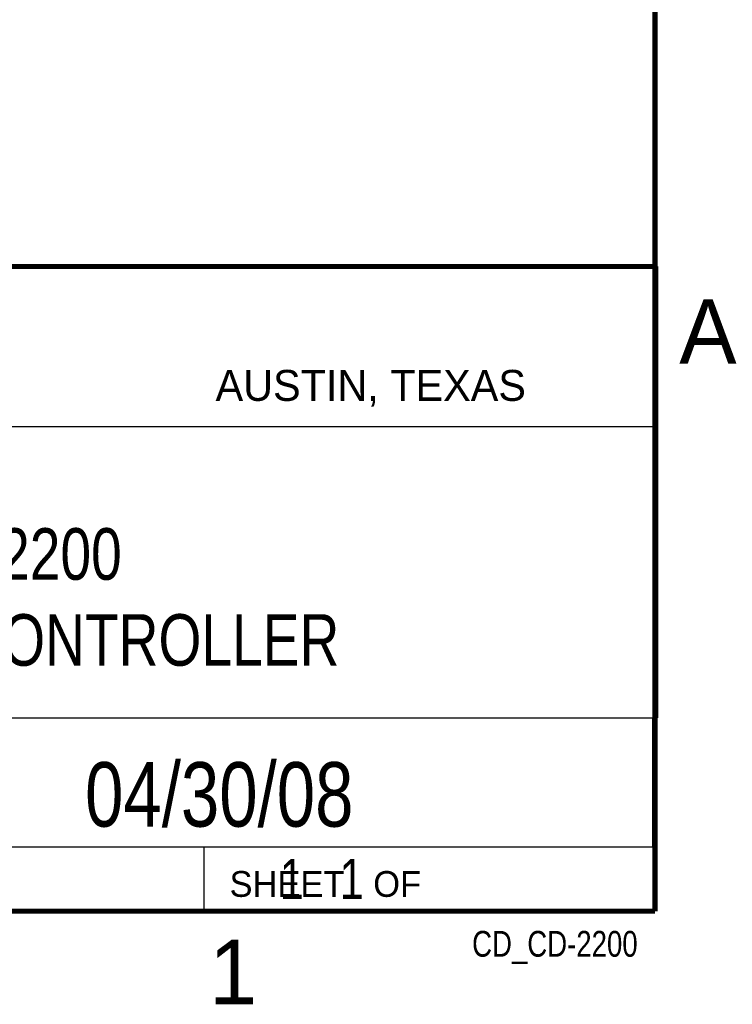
# Model space of a CAD drawing. Header units: inches. Extents: x 0 to 34, y 0 to 22.
# Tile 37 of 78: x 31 to 33.8, y 0.1 to 4. Entities that reach past the tile are written whole.
import ezdxf
from ezdxf.enums import TextEntityAlignment as Align

# ---------------------------------------------------------------- set-up
doc = ezdxf.new("R2010")
doc.units = ezdxf.units.IN
doc.header["$LTSCALE"] = 1.87
doc.header["$MEASUREMENT"] = 0
doc.layers.get('0').update_dxf_attribs({"linetype": 'CONTINUOUS'})
doc.styles.get("Standard").update_dxf_attribs({"font": 'txt', "width": 0.8})

msp = doc.modelspace()

# ---------------------------------------------------------------- linework, layer by layer
at = {"color": 2, "linetype": 'CONTINUOUS'}
for p, q in [((28.3793, 3.0003), (33.5093, 3.0003)), ((33.5093, 3.0003), (33.5093, 1.2503)), ((28.7231, 2.38), (33.5, 2.38)), ((28.3793, 1.2503), (33.5093, 1.2503)), ((30.13, 1.2499), (33.49, 1.2499)), ((33.49, 1.2499), (33.49, 0.7499)), ((28.38, 0.75), (33.5, 0.75)), ((30.13, 0.7499), (33.49, 0.7499)), ((31.75, 0.75), (33.5, 0.75)), ((31.75, 0.75), (31.75, 0.5)), ((33.5, 0.75), (33.5, 0.5)), ((31.75, 0.5), (33.5, 0.5)), ((32.4953, 0.5017), (33.4953, 0.5017)), ((32.4953, 0.5017), (32.4953, 0.5012)), ((32.4953, 0.5012), (33.4953, 0.5012)), ((33.4953, 0.5017), (33.4953, 0.5012))]:
    msp.add_line(p, q, dxfattribs=at)
at = {"color": 7, "linetype": 'CONTINUOUS', "const_width": 0.02}
for points in [[(33.5, 0.5), (33.5, 21.5)], [(25.58, 3), (33.5, 3)], [(0.5, 0.5), (33.5, 0.5)]]:
    msp.add_lwpolyline(points, dxfattribs=at)

# ---------------------------------------------------------------- texts
at = {"color": 2, "linetype": 'CONTINUOUS'}
for s, height, p in [('A', 0.25, (33.5939, 2.6228)), ('AUSTIN, TEXAS', 0.12, (31.7957, 2.479)), ('SHEET   OF', 0.1, (31.8499, 0.5557)), ('1', 0.25, (31.7706, 0.139))]:
    msp.add_text(s, height=height, dxfattribs=at).set_placement(p)
at = {"color": 7, "linetype": 'CONTINUOUS', "width": 0.8}
msp.add_text('04/30/08', height=0.25, dxfattribs=at).set_placement((31.81, 0.828), align=Align.CENTER)
at = {"color": 2, "linetype": 'CONTINUOUS', "width": 0.8}
msp.add_text('CD_CD-2200', height=0.1, dxfattribs=at).set_placement((33.4328, 0.3236), align=Align.RIGHT)
at = {"color": 7, "linetype": 'CONTINUOUS'}
for s, insert, char_height, width, attachment_point in [('CFP-2200\\PREAL-TIME CONTROLLER', (30.9443, 1.9853), 0.2, 3.2, 2), ('     1   1', (31.8125, 0.7031), 0.15625, 1.25, 1)]:
    msp.add_mtext(s, dxfattribs=dict(at, insert=insert, char_height=char_height, width=width, attachment_point=attachment_point))

doc.saveas('drawing.dxf')
